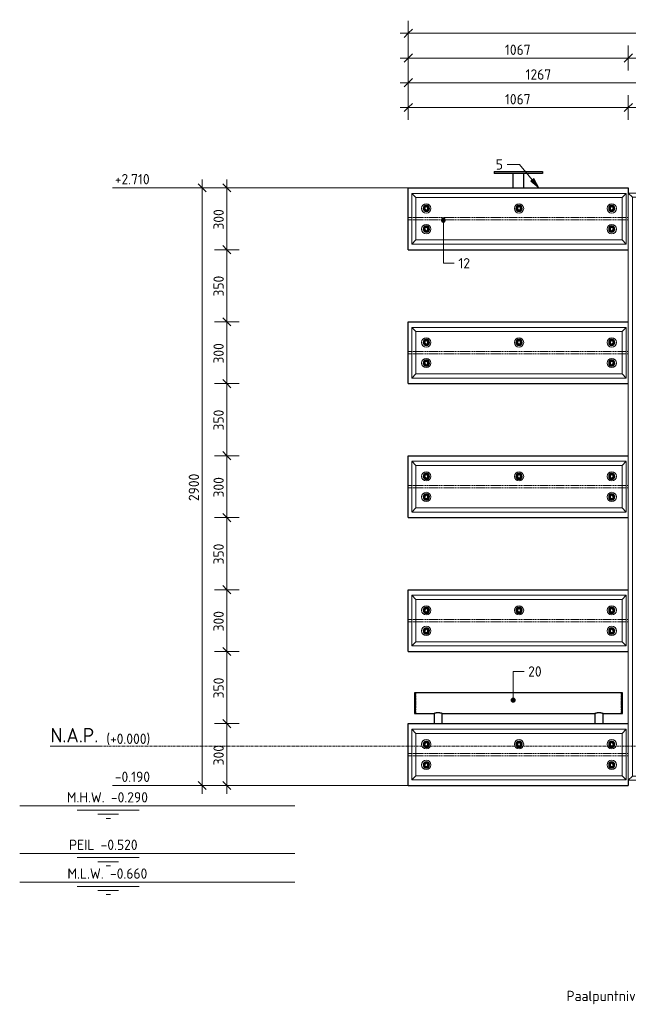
# Model space of a CAD drawing. Header units: millimetres. Extents: x -236694 to -141708, y -41476 to 103952.
# Tile 12 of 103: x -207435 to -204483, y -1252 to 3526. Entities that reach past the tile are written whole.
import ezdxf

# ---------------------------------------------------------------- set-up
doc = ezdxf.new("R2010")
doc.units = ezdxf.units.MM
doc.linetypes.add('Grid Line', pattern=[22.225, 12.7, -3.175, 3.175, -3.175])
doc.linetypes.add('XX-HIDDEN', pattern=[4, 2, -2])
for name, color, linetype, lineweight in [('N-CO-BC-BETONVORM-G', 50, 'Continuous', 25), ('N-CO-BC-BETONVORM-G-1', 50, 'XX-HIDDEN', 18), ('N-CO-BC-BETONVORM-GN', 10, 'XX-HIDDEN', 18), ('N-CO-KC-KUNSTSTOFVORM-G', 7, 'Continuous', 13), ('N-CO-SC-STAALVORM-G', 10, 'Continuous', 25), ('X-XX-AL-CONSTRUCTIELIJN-G-3', 7, 'Continuous', 18), ('X-XX-AL-M', 7, 'Continuous', 18), ('X-XX-AL-M-20', 7, 'Continuous', 18), ('X-XX-AL-T25-1', 250, 'Continuous', 13), ('X-XX-AL-T25-2', 7, 'Continuous', 13), ('X-XX-AL-VERWIJZING-G-1', 7, 'Grid Line', 18), ('X_XX_AL_VERWIJZING_G', 7, 'Continuous', 18), ('X_XX_AL_VERWIJZING_G-1', 7, 'Continuous', 25)]:
    doc.layers.add(name, color=color, linetype=linetype, lineweight=lineweight)
doc.styles.add('NLCS-ISO_1', font='NLCS-ISO.ttf', dxfattribs={"height": 50})
doc.styles.add('NLCS-ISO_2', font='NLCS-ISO.ttf', dxfattribs={"height": 70})
doc.dimstyles.new('2_5_NLCS_diagonal', dxfattribs={"dimscale": 304.8, "dimtxt": 50.137748, "dimasz": 0.131234, "dimexe": 0.19685, "dimexo": 0.0625, "dimgap": 0, "dimtad": 1, "dimdec": 0, "dimzin": 0, "dimdsep": 46, "dimtxsty": 'NLCS-ISO_1', "dimblk1": 'OBLIQUE', "dimblk2": 'OBLIQUE', "dimsah": 1, "dimcen": 0.09, "dimdle": 0.131234, "dimazin": 0, "dimtfac": 1, "dimtdec": 4, "dimtix": 1, "dimtmove": 0, "dimatfit": 3, "dimfxl": 0.19685, "dimfxlon": 1, "dimtvp": 1, "dimtolj": 1, "dimtzin": 0, "dimarcsym": 2})

# ---------------------------------------------------------------- blocks, each defined once
blk = doc.blocks.new('GM_Hakorit_2850 - GM_Hakorit_2850-3594086-Doorsnede 2 dubbel geleidewerk')
at = {"layer": 'N-CO-KC-KUNSTSTOFVORM-G'}
for p, q in [((212680.7, 2665), (212660.7, 2685)), ((212660.7, 2684.9), (212660.7, -164.9)), ((212660.8, 2685), (213060.6, 2685)), ((213060.7, 2685), (213040.7, 2665)), ((213060.7, 2684.9), (213060.7, -164.9)), ((213040.7, 2665), (212680.7, 2665)), ((212680.7, 2665), (212680.7, -145)), ((213040.7, 2665), (213040.7, -145)), ((212660.7, -165), (212680.7, -145)), ((213060.6, -165), (212660.8, -165)), ((212680.7, -145), (213040.7, -145)), ((213040.7, -145), (213060.7, -165))]:
    blk.add_line(p, q, dxfattribs=at)
for centre, start, end in [((212760.7, 2615), 90, 270), ((212760.7, 2615), 270, 90), ((212960.7, 2615), 90, 270), ((212960.7, 2615), 270, 90), ((212960.7, 2073), 90, 270), ((212960.7, 2073), 270, 90), ((212760.7, 1531), 90, 270), ((212760.7, 1531), 270, 90), ((212960.7, 989), 90, 270), ((212960.7, 989), 270, 90), ((212760.7, 447), 90, 270), ((212760.7, 447), 270, 90), ((212760.7, -95), 90, 270), ((212760.7, -95), 270, 90), ((212960.7, -95), 90, 270), ((212960.7, -95), 270, 90)]:
    blk.add_arc(centre, 22.5, start, end, dxfattribs=at)
blk = doc.blocks.new('GM_Hakorit_1120 - GM_Hakorit_1120-3596844-Doorsnede 2 dubbel geleidewerk')
at = {"layer": 'N-CO-KC-KUNSTSTOFVORM-G'}
for p, q in [((205527.9, 2683), (205547.9, 2663)), ((205527.9, 2437.1), (205527.9, 2682.9)), ((206567.9, 2683), (205528, 2683)), ((206547.9, 2663), (206567.9, 2683)), ((206567.9, 2682.9), (206567.9, 2437.1)), ((206547.9, 2663), (205547.9, 2663)), ((205547.9, 2663), (205547.9, 2457)), ((206547.9, 2457), (206547.9, 2663)), ((205547.9, 2457), (205527.9, 2437)), ((206567.9, 2437), (205528, 2437)), ((206547.9, 2457), (205547.9, 2457)), ((206567.9, 2437), (206547.9, 2457))]:
    blk.add_line(p, q, dxfattribs=at)
for centre, start, end in [((205597.9, 2610), 0, 180), ((206047.9, 2610), 360, 180), ((206497.9, 2610), 0, 180), ((205597.9, 2610), 180, 0), ((206047.9, 2610), 180, 360), ((206497.9, 2610), 180, 0), ((205597.9, 2510), 0, 180), ((206497.9, 2510), 0, 180), ((205597.9, 2510), 180, 0), ((206497.9, 2510), 180, 0)]:
    blk.add_arc(centre, 22.5, start, end, dxfattribs=at)
blk = doc.blocks.new('GM_Bouten_Moeren_Zeskant - M16-3610774-Doorsnede 2 dubbel geleidewerk')
at = {"layer": 'N-CO-SC-STAALVORM-G'}
for p, q in [((205597.9, 2623.9), (205585.9, 2616.9)), ((205585.9, 2616.9), (205585.9, 2603.1)), ((205585.9, 2603.1), (205597.9, 2596.1)), ((205609.9, 2616.9), (205597.9, 2623.9)), ((205597.9, 2596.1), (205609.9, 2603.1)), ((205609.9, 2603.1), (205609.9, 2616.9))]:
    blk.add_line(p, q, dxfattribs=at)
for radius, start, end in [(15, 0, 180), (15, 180, 0), (8, 0, 180), (8, 180, 0)]:
    blk.add_arc((205597.9, 2610), radius, start, end, dxfattribs=at)
blk = doc.blocks.new('GM_Haalbuis_1000 - GM_Haalbuis_1000-V18-Doorsnede 2 dubbel geleidewerk')
at = {"layer": 'N-CO-SC-STAALVORM-G'}
for p, q in [((207038.3, 260), (207033.3, 260)), ((207033.3, 260), (207033.3, 210)), ((207038.3, 260), (207038.3, 258.4)), ((208038.3, 260), (207038.3, 260)), ((207038.3, 257.4), (207038.3, 258.3)), ((207038.3, 257.4), (207038.3, 254.1)), ((207038.3, 251.7), (207038.3, 254.1)), ((207038.3, 251.7), (207038.3, 247)), ((207038.3, 243.6), (207038.3, 247)), ((207038.3, 243.6), (207038.3, 237.5)), ((208043.3, 260), (208038.3, 260)), ((208038.3, 258.4), (208038.3, 260)), ((208038.3, 258.3), (208038.3, 257.4)), ((208038.3, 254.1), (208038.3, 257.4)), ((208038.3, 254.1), (208038.3, 251.7)), ((208038.3, 247), (208038.3, 251.7)), ((208038.3, 247), (208038.3, 243.6)), ((208038.3, 237.5), (208038.3, 243.6)), ((208043.3, 210), (208043.3, 260)), ((207033.3, 210), (207033.3, 160)), ((207038.3, 233.5), (207038.3, 237.6)), ((207038.3, 233.6), (207038.3, 225.9)), ((207038.3, 222.1), (207038.3, 225.9)), ((207038.3, 222.1), (207038.3, 210)), ((207038.3, 210), (207038.3, 210.7)), ((207038.3, 210), (207038.3, 197.9)), ((207038.3, 194.1), (207038.3, 197.9)), ((207038.3, 194.1), (207038.3, 186.4)), ((208038.3, 237.6), (208038.3, 233.5)), ((208038.3, 225.9), (208038.3, 233.6)), ((208038.3, 225.9), (208038.3, 222.1)), ((208038.3, 210), (208038.3, 222.1)), ((208038.3, 210.7), (208038.3, 210)), ((208038.3, 197.9), (208038.3, 210)), ((208038.3, 197.9), (208038.3, 194.1)), ((208038.3, 186.4), (208038.3, 194.1)), ((208043.3, 160), (208043.3, 210)), ((207033.3, 160), (207038.3, 160)), ((207038.3, 182.4), (207038.3, 186.5)), ((207038.3, 182.5), (207038.3, 176.4)), ((207038.3, 173), (207038.3, 176.4)), ((207038.3, 173), (207038.3, 168.3)), ((207038.3, 165.9), (207038.3, 168.3)), ((207038.3, 165.9), (207038.3, 162.6)), ((207038.3, 161.7), (207038.3, 162.6)), ((207038.3, 161.6), (207038.3, 160)), ((207038.3, 160), (207129.6, 160)), ((207128.3, 160), (207128.3, 110)), ((207167, 160), (207909.6, 160)), ((207168.3, 110), (207168.3, 160)), ((207908.3, 160), (207908.3, 110)), ((207947, 160), (208038.3, 160)), ((207948.3, 110), (207948.3, 160)), ((208038.3, 186.5), (208038.3, 182.4)), ((208038.3, 176.4), (208038.3, 182.5)), ((208038.3, 176.4), (208038.3, 173)), ((208038.3, 168.3), (208038.3, 173)), ((208038.3, 168.3), (208038.3, 165.9)), ((208038.3, 162.6), (208038.3, 165.9)), ((208038.3, 162.6), (208038.3, 161.7)), ((208038.3, 160), (208038.3, 161.6)), ((208038.3, 160), (208043.3, 160))]:
    blk.add_line(p, q, dxfattribs=at)
for points, knots in [([(207128.3, 160), (207128.3, 160), (207128.5, 160.1), (207129, 160.3), (207129.5, 160.5), (207130.2, 160.7), (207131, 161), (207131.7, 161.3), (207132.4, 161.5), (207132.8, 161.6), (207133, 161.7)], [-0.9884455, -0.9884455, -0.9884455, -0.9884455, -0.9444444, -0.9166667, -0.8888889, -0.8611111, -0.8333333, -0.8055556, -0.7916667, -0.7777778, -0.7777778, -0.7777778, -0.7777778]), ([(207133, 161.7), (207133.2, 161.7), (207133.5, 161.9), (207134.3, 162.1), (207135.4, 162.4), (207136.5, 162.7), (207137.5, 162.9), (207138.2, 163.1), (207139, 163.2), (207140, 163.4), (207141.4, 163.7), (207143.1, 163.9), (207144.8, 164.1), (207146.5, 164.1), (207148.3, 164.2), (207150, 164.1), (207151.8, 164.1), (207153.5, 163.9), (207155.2, 163.7), (207156.5, 163.4), (207157.6, 163.2), (207158.3, 163.1), (207159.1, 162.9), (207160, 162.7), (207161.2, 162.4), (207162.2, 162.1), (207163, 161.9), (207163.4, 161.7), (207163.6, 161.7)], [-0.7777778, -0.7777778, -0.7777778, -0.7777778, -0.7638889, -0.75, -0.7222222, -0.6944444, -0.6805556, -0.6666667, -0.6527778, -0.6388889, -0.6111111, -0.5833333, -0.5555556, -0.5277778, -0.5, -0.4722222, -0.4444444, -0.4166667, -0.3888889, -0.3611111, -0.3472222, -0.3333333, -0.3194444, -0.3055556, -0.2777778, -0.25, -0.2361111, -0.2222222, -0.2222222, -0.2222222, -0.2222222]), ([(207163.6, 161.7), (207163.8, 161.6), (207164.1, 161.5), (207164.8, 161.3), (207165.6, 161), (207166.4, 160.7), (207167.1, 160.5), (207167.6, 160.3), (207168.1, 160.1), (207168.2, 160), (207168.3, 160)], [-0.2222222, -0.2222222, -0.2222222, -0.2222222, -0.2083333, -0.1944444, -0.1666667, -0.1388889, -0.1111111, -0.0833333, -0.0555556, -0.0115495, -0.0115495, -0.0115495, -0.0115495]), ([(207908.3, 160), (207908.3, 160), (207908.5, 160.1), (207909, 160.3), (207909.5, 160.5), (207910.2, 160.7), (207911, 161), (207911.7, 161.3), (207912.4, 161.5), (207912.8, 161.6), (207913, 161.7)], [-0.9884455, -0.9884455, -0.9884455, -0.9884455, -0.9444444, -0.9166667, -0.8888889, -0.8611111, -0.8333333, -0.8055556, -0.7916667, -0.7777778, -0.7777778, -0.7777778, -0.7777778]), ([(207913, 161.7), (207913.2, 161.7), (207913.5, 161.9), (207914.3, 162.1), (207915.4, 162.4), (207916.5, 162.7), (207917.5, 162.9), (207918.2, 163.1), (207919, 163.2), (207920, 163.4), (207921.4, 163.7), (207923.1, 163.9), (207924.8, 164.1), (207926.5, 164.1), (207928.3, 164.2), (207930, 164.1), (207931.8, 164.1), (207933.5, 163.9), (207935.2, 163.7), (207936.5, 163.4), (207937.6, 163.2), (207938.3, 163.1), (207939.1, 162.9), (207940, 162.7), (207941.2, 162.4), (207942.2, 162.1), (207943, 161.9), (207943.4, 161.7), (207943.6, 161.7)], [-0.7777778, -0.7777778, -0.7777778, -0.7777778, -0.7638889, -0.75, -0.7222222, -0.6944444, -0.6805556, -0.6666667, -0.6527778, -0.6388889, -0.6111111, -0.5833333, -0.5555556, -0.5277778, -0.5, -0.4722222, -0.4444444, -0.4166667, -0.3888889, -0.3611111, -0.3472222, -0.3333333, -0.3194444, -0.3055556, -0.2777778, -0.25, -0.2361111, -0.2222222, -0.2222222, -0.2222222, -0.2222222]), ([(207943.6, 161.7), (207943.8, 161.6), (207944.1, 161.5), (207944.8, 161.3), (207945.6, 161), (207946.4, 160.7), (207947.1, 160.5), (207947.6, 160.3), (207948.1, 160.1), (207948.2, 160), (207948.3, 160)], [-0.2222222, -0.2222222, -0.2222222, -0.2222222, -0.2083333, -0.1944444, -0.1666667, -0.1388889, -0.1111111, -0.0833333, -0.0555556, -0.0115495, -0.0115495, -0.0115495, -0.0115495])]:
    blk.add_open_spline(points, degree=3, knots=knots, dxfattribs=at)
blk = doc.blocks.new('GM_Bevestigingsplaat radardetector2 - GM_Bevestigingsplaat radardetector2-3839163-Doorsnede 2 dubbel geleidewerk')
at = {"layer": 'N-CO-SC-STAALVORM-G'}
for p, q in [((214173.6, 2790), (214408.6, 2790)), ((214173.6, 2790), (214173.6, 2780)), ((214408.6, 2780), (214173.6, 2780)), ((214266.1, 2710), (214266.1, 2780)), ((214316.1, 2780), (214316.1, 2710)), ((214408.6, 2790), (214408.6, 2780))]:
    blk.add_line(p, q, dxfattribs=at)
blk = doc.blocks.new('NLI_Balk_H - HEB300-3675481-Doorsnede 2 dubbel geleidewerk')
at = {"layer": 'N-CO-BC-BETONVORM-GN'}
for p, q in [((205510.7, 2565.5), (205527.9, 2565.5)), ((205510.7, 2554.5), (205527.9, 2554.5)), ((205528, 2565.5), (205547.9, 2565.5)), ((205528, 2554.5), (205547.9, 2554.5)), ((205548, 2565.5), (206547.9, 2565.5)), ((205548, 2554.5), (206547.9, 2554.5)), ((206548, 2565.5), (206567.9, 2565.5)), ((206548, 2554.5), (206567.9, 2554.5)), ((206567.9, 2565.5), (206577.9, 2565.5)), ((206567.9, 2554.5), (206577.9, 2554.5))]:
    blk.add_line(p, q, dxfattribs=at)
blk = doc.blocks.new('NLI_Balk_H - HEB300-V22-Doorsnede 2 dubbel geleidewerk')
at = {"layer": 'N-CO-BC-BETONVORM-GN'}
for p, q in [((205510.7, 1915.5), (205527.9, 1915.5)), ((205528, 1915.5), (205547.9, 1915.5)), ((205548, 1915.5), (206547.9, 1915.5)), ((206548, 1915.5), (206567.9, 1915.5)), ((206567.9, 1915.5), (206577.9, 1915.5)), ((205510.7, 1904.5), (205527.9, 1904.5)), ((205528, 1904.5), (205547.9, 1904.5)), ((205548, 1904.5), (206547.9, 1904.5)), ((206548, 1904.5), (206567.9, 1904.5)), ((206567.9, 1904.5), (206577.9, 1904.5))]:
    blk.add_line(p, q, dxfattribs=at)
blk = doc.blocks.new('Level - Name_Elevation-1473910-Doorsnede 2 dubbel geleidewerk')
at = {"layer": 'X_XX_AL_VERWIJZING_G'}
blk.add_line((204011.8, 0), (203772.8, 0), dxfattribs=at)
blk = doc.blocks.new('Spot Elevations - lijn-1760301-Doorsnede 2 dubbel geleidewerk')
at = {"layer": 'X-XX-AL-M'}
blk.add_line((204076.4, -190), (204276.4, -190), dxfattribs=at)
blk = doc.blocks.new('DIMBLOCK86-Doorsnede 2 dubbel geleidewerk')
at = {"layer": 'X-XX-AL-M-20'}
for p, q in [((-206549.8, 2710), (-206569.8, 2730)), ((-206549.8, -230), (-206549.8, 2750)), ((-206489.8, 2710), (-206609.8, 2710)), ((-206549.8, 2710), (-206529.8, 2690)), ((-206549.8, 2710), (-206489.8, 2710)), ((-206489.8, -190), (-206609.8, -190)), ((-206549.8, -190), (-206569.8, -170)), ((-206549.8, -190), (-206529.8, -210)), ((-206549.8, -190), (-206489.8, -190))]:
    blk.add_line(p, q, dxfattribs=at)
at = {"layer": 'X-XX-AL-M-20', "color": 0, "insert": (-206614.9, 1190), "char_height": 50, "width": 168.009, "attachment_point": 1, "rotation": 90, "line_spacing_factor": 1.135194, "style": 'NLCS-ISO_1'}
blk.add_mtext('2900', dxfattribs=at)
blk = doc.blocks.new('_Oblique')
at = {"color": 0, "linetype": 'ByBlock', "lineweight": -2}
blk.add_line((-0.5, -0.5), (0.5, 0.5), dxfattribs=at)
blk = doc.blocks.new('DIMBLOCK87-Doorsnede 2 dubbel geleidewerk')
at = {"layer": 'X-XX-AL-M-20'}
for p, q in [((-206369.8, 110), (-206489.8, 110)), ((-206429.8, 110), (-206449.8, 130)), ((-206429.8, -230), (-206429.8, 110)), ((-206429.8, 110), (-206409.8, 90)), ((-206429.8, 110), (-206369.8, 110)), ((-206369.8, -190), (-206489.8, -190)), ((-206429.8, -190), (-206449.8, -170)), ((-206429.8, -190), (-206409.8, -210)), ((-206429.8, -190), (-206369.8, -190))]:
    blk.add_line(p, q, dxfattribs=at)
at = {"layer": 'X-XX-AL-M-20', "color": 0, "insert": (-206494.9, -92.5), "char_height": 50, "width": 126.007, "attachment_point": 1, "rotation": 90, "line_spacing_factor": 1.135194, "style": 'NLCS-ISO_1'}
blk.add_mtext('300', dxfattribs=at)
blk = doc.blocks.new('DIMBLOCK88-Doorsnede 2 dubbel geleidewerk')
at = {"layer": 'X-XX-AL-M-20'}
for p, q in [((-206429.8, 460), (-206449.8, 480)), ((-206369.8, 460), (-206489.8, 460)), ((-206429.8, 110), (-206429.8, 460)), ((-206429.8, 460), (-206409.8, 440)), ((-206429.8, 460), (-206369.8, 460)), ((-206369.8, 110), (-206489.8, 110)), ((-206429.8, 110), (-206449.8, 130)), ((-206429.8, 110), (-206409.8, 90)), ((-206429.8, 110), (-206369.8, 110))]:
    blk.add_line(p, q, dxfattribs=at)
at = {"layer": 'X-XX-AL-M-20', "color": 0, "insert": (-206494.9, 232.5), "char_height": 50, "width": 126.007, "attachment_point": 1, "rotation": 90, "line_spacing_factor": 1.135194, "style": 'NLCS-ISO_1'}
blk.add_mtext('350', dxfattribs=at)
blk = doc.blocks.new('DIMBLOCK89-Doorsnede 2 dubbel geleidewerk')
at = {"layer": 'X-XX-AL-M-20'}
for p, q in [((-206429.8, 760), (-206449.8, 780)), ((-206369.8, 760), (-206489.8, 760)), ((-206429.8, 460), (-206429.8, 760)), ((-206429.8, 760), (-206409.8, 740)), ((-206429.8, 760), (-206369.8, 760)), ((-206429.8, 460), (-206449.8, 480)), ((-206369.8, 460), (-206489.8, 460)), ((-206429.8, 460), (-206409.8, 440)), ((-206429.8, 460), (-206369.8, 460))]:
    blk.add_line(p, q, dxfattribs=at)
at = {"layer": 'X-XX-AL-M-20', "color": 0, "insert": (-206494.9, 557.5), "char_height": 50, "width": 126.007, "attachment_point": 1, "rotation": 90, "line_spacing_factor": 1.135194, "style": 'NLCS-ISO_1'}
blk.add_mtext('300', dxfattribs=at)
blk = doc.blocks.new('DIMBLOCK90-Doorsnede 2 dubbel geleidewerk')
at = {"layer": 'X-XX-AL-M-20'}
for p, q in [((-206369.8, 1110), (-206489.8, 1110)), ((-206429.8, 1110), (-206449.8, 1130)), ((-206429.8, 760), (-206429.8, 1110)), ((-206429.8, 1110), (-206409.8, 1090)), ((-206429.8, 1110), (-206369.8, 1110)), ((-206429.8, 760), (-206449.8, 780)), ((-206369.8, 760), (-206489.8, 760)), ((-206429.8, 760), (-206409.8, 740)), ((-206429.8, 760), (-206369.8, 760))]:
    blk.add_line(p, q, dxfattribs=at)
at = {"layer": 'X-XX-AL-M-20', "color": 0, "insert": (-206494.9, 882.5), "char_height": 50, "width": 126.007, "attachment_point": 1, "rotation": 90, "line_spacing_factor": 1.135194, "style": 'NLCS-ISO_1'}
blk.add_mtext('350', dxfattribs=at)
blk = doc.blocks.new('DIMBLOCK91-Doorsnede 2 dubbel geleidewerk')
at = {"layer": 'X-XX-AL-M-20'}
for p, q in [((-206369.8, 1410), (-206489.8, 1410)), ((-206429.8, 1410), (-206449.8, 1430)), ((-206429.8, 1110), (-206429.8, 1410)), ((-206429.8, 1410), (-206409.8, 1390)), ((-206429.8, 1410), (-206369.8, 1410)), ((-206369.8, 1110), (-206489.8, 1110)), ((-206429.8, 1110), (-206449.8, 1130)), ((-206429.8, 1110), (-206409.8, 1090)), ((-206429.8, 1110), (-206369.8, 1110))]:
    blk.add_line(p, q, dxfattribs=at)
at = {"layer": 'X-XX-AL-M-20', "color": 0, "insert": (-206494.9, 1207.5), "char_height": 50, "width": 126.007, "attachment_point": 1, "rotation": 90, "line_spacing_factor": 1.135194, "style": 'NLCS-ISO_1'}
blk.add_mtext('300', dxfattribs=at)
blk = doc.blocks.new('DIMBLOCK92-Doorsnede 2 dubbel geleidewerk')
at = {"layer": 'X-XX-AL-M-20'}
for p, q in [((-206429.8, 1760), (-206449.8, 1780)), ((-206369.8, 1760), (-206489.8, 1760)), ((-206429.8, 1410), (-206429.8, 1760)), ((-206429.8, 1760), (-206409.8, 1740)), ((-206429.8, 1760), (-206369.8, 1760)), ((-206369.8, 1410), (-206489.8, 1410)), ((-206429.8, 1410), (-206449.8, 1430)), ((-206429.8, 1410), (-206409.8, 1390)), ((-206429.8, 1410), (-206369.8, 1410))]:
    blk.add_line(p, q, dxfattribs=at)
at = {"layer": 'X-XX-AL-M-20', "color": 0, "insert": (-206494.9, 1532.5), "char_height": 50, "width": 126.007, "attachment_point": 1, "rotation": 90, "line_spacing_factor": 1.135194, "style": 'NLCS-ISO_1'}
blk.add_mtext('350', dxfattribs=at)
blk = doc.blocks.new('DIMBLOCK93-Doorsnede 2 dubbel geleidewerk')
at = {"layer": 'X-XX-AL-M-20'}
for p, q in [((-206369.8, 2060), (-206489.8, 2060)), ((-206429.8, 2060), (-206449.8, 2080)), ((-206429.8, 1760), (-206429.8, 2060)), ((-206429.8, 2060), (-206409.8, 2040)), ((-206429.8, 2060), (-206369.8, 2060)), ((-206429.8, 1760), (-206449.8, 1780)), ((-206369.8, 1760), (-206489.8, 1760)), ((-206429.8, 1760), (-206409.8, 1740)), ((-206429.8, 1760), (-206369.8, 1760))]:
    blk.add_line(p, q, dxfattribs=at)
at = {"layer": 'X-XX-AL-M-20', "color": 0, "insert": (-206494.9, 1857.5), "char_height": 50, "width": 126.007, "attachment_point": 1, "rotation": 90, "line_spacing_factor": 1.135194, "style": 'NLCS-ISO_1'}
blk.add_mtext('300', dxfattribs=at)
blk = doc.blocks.new('DIMBLOCK94-Doorsnede 2 dubbel geleidewerk')
at = {"layer": 'X-XX-AL-M-20'}
for p, q in [((-206369.8, 2410), (-206489.8, 2410)), ((-206429.8, 2410), (-206449.8, 2430)), ((-206429.8, 2060), (-206429.8, 2410)), ((-206429.8, 2410), (-206409.8, 2390)), ((-206429.8, 2410), (-206369.8, 2410)), ((-206369.8, 2060), (-206489.8, 2060)), ((-206429.8, 2060), (-206449.8, 2080)), ((-206429.8, 2060), (-206409.8, 2040)), ((-206429.8, 2060), (-206369.8, 2060))]:
    blk.add_line(p, q, dxfattribs=at)
at = {"layer": 'X-XX-AL-M-20', "color": 0, "insert": (-206494.9, 2182.5), "char_height": 50, "width": 126.007, "attachment_point": 1, "rotation": 90, "line_spacing_factor": 1.135194, "style": 'NLCS-ISO_1'}
blk.add_mtext('350', dxfattribs=at)
blk = doc.blocks.new('DIMBLOCK95-Doorsnede 2 dubbel geleidewerk')
at = {"layer": 'X-XX-AL-M-20'}
for p, q in [((-206429.8, 2710), (-206449.8, 2730)), ((-206429.8, 2410), (-206429.8, 2750)), ((-206369.8, 2710), (-206489.8, 2710)), ((-206429.8, 2710), (-206409.8, 2690)), ((-206429.8, 2710), (-206369.8, 2710)), ((-206369.8, 2410), (-206489.8, 2410)), ((-206429.8, 2410), (-206449.8, 2430)), ((-206429.8, 2410), (-206409.8, 2390)), ((-206429.8, 2410), (-206369.8, 2410))]:
    blk.add_line(p, q, dxfattribs=at)
at = {"layer": 'X-XX-AL-M-20', "color": 0, "insert": (-206494.9, 2507.5), "char_height": 50, "width": 126.007, "attachment_point": 1, "rotation": 90, "line_spacing_factor": 1.135194, "style": 'NLCS-ISO_1'}
blk.add_mtext('300', dxfattribs=at)
blk = doc.blocks.new('DIMBLOCK96-Doorsnede 2 dubbel geleidewerk')
at = {"layer": 'X-XX-AL-M-20'}
for p, q in [((-205549.8, 3400), (-205549.8, 3520)), ((-195284.8, 3400), (-195284.8, 3520)), ((-195244.8, 3460), (-205589.8, 3460)), ((-205549.8, 3460), (-205569.8, 3440)), ((-205549.8, 3460), (-205529.8, 3480)), ((-205549.8, 3460), (-205549.8, 3400)), ((-195284.8, 3460), (-195304.8, 3440)), ((-195284.8, 3460), (-195264.8, 3480)), ((-195284.8, 3460), (-195284.8, 3400))]:
    blk.add_line(p, q, dxfattribs=at)
at = {"layer": 'X-XX-AL-M-20', "color": 0, "insert": (-200499.6, 3525.1), "char_height": 50, "width": 197.524, "attachment_point": 1, "line_spacing_factor": 1.135194, "style": 'NLCS-ISO_1'}
blk.add_mtext('10265', dxfattribs=at)
blk = doc.blocks.new('DIMBLOCK98-Doorsnede 2 dubbel geleidewerk')
at = {"layer": 'X-XX-AL-M-20'}
for p, q in [((-204482.6, 3280), (-204482.6, 3400)), ((-197999.8, 3280), (-197999.8, 3400)), ((-204482.6, 3340), (-204462.6, 3360)), ((-197999.8, 3340), (-197979.8, 3360)), ((-204482.6, 3340), (-204502.6, 3320)), ((-197999.8, 3340), (-204482.6, 3340)), ((-204482.6, 3340), (-204482.6, 3280)), ((-197999.8, 3340), (-198019.8, 3320)), ((-197999.8, 3340), (-197999.8, 3280))]:
    blk.add_line(p, q, dxfattribs=at)
at = {"layer": 'X-XX-AL-M-20', "color": 0, "insert": (-201313.5, 3405.1), "char_height": 50, "width": 173.685, "attachment_point": 1, "line_spacing_factor": 1.135194, "style": 'NLCS-ISO_1'}
blk.add_mtext('6483', dxfattribs=at)
blk = doc.blocks.new('DIMBLOCK99-Doorsnede 2 dubbel geleidewerk')
at = {"layer": 'X-XX-AL-M-20'}
for p, q in [((-205549.8, 3280), (-205549.8, 3400)), ((-204482.6, 3280), (-204482.6, 3400)), ((-205549.8, 3340), (-205529.8, 3360)), ((-204482.6, 3340), (-204462.6, 3360)), ((-204482.6, 3340), (-205589.8, 3340)), ((-205549.8, 3340), (-205569.8, 3320)), ((-205549.8, 3340), (-205549.8, 3280)), ((-204482.6, 3340), (-204502.6, 3320)), ((-204482.6, 3340), (-204482.6, 3280))]:
    blk.add_line(p, q, dxfattribs=at)
at = {"layer": 'X-XX-AL-M-20', "color": 0, "insert": (-205081, 3405.1), "char_height": 50, "width": 155.522, "attachment_point": 1, "line_spacing_factor": 1.135194, "style": 'NLCS-ISO_1'}
blk.add_mtext('1067', dxfattribs=at)
blk = doc.blocks.new('DIMBLOCK104-Doorsnede 2 dubbel geleidewerk')
at = {"layer": 'X-XX-AL-M-20'}
for p, q in [((-205549.8, 3160), (-205549.8, 3280)), ((-204282.6, 3160), (-204282.6, 3280)), ((-204282.6, 3220), (-205589.8, 3220)), ((-205549.8, 3220), (-205569.8, 3200)), ((-205549.8, 3220), (-205529.8, 3240)), ((-205549.8, 3220), (-205549.8, 3160)), ((-204282.6, 3220), (-204302.6, 3200)), ((-204282.6, 3220), (-204262.6, 3240)), ((-204282.6, 3220), (-204282.6, 3160))]:
    blk.add_line(p, q, dxfattribs=at)
at = {"layer": 'X-XX-AL-M-20', "color": 0, "insert": (-204981, 3285.1), "char_height": 50, "width": 155.522, "attachment_point": 1, "line_spacing_factor": 1.135194, "style": 'NLCS-ISO_1'}
blk.add_mtext('1267', dxfattribs=at)
blk = doc.blocks.new('DIMBLOCK112-Doorsnede 2 dubbel geleidewerk')
at = {"layer": 'X-XX-AL-M-20'}
for p, q in [((-204482.6, 3040), (-204482.6, 3160)), ((-204082.6, 3040), (-204082.6, 3160)), ((-204482.6, 3100), (-204462.6, 3120)), ((-204082.6, 3100), (-204062.6, 3120)), ((-204482.6, 3100), (-204502.6, 3080)), ((-204082.6, 3100), (-204482.6, 3100)), ((-204482.6, 3100), (-204482.6, 3040)), ((-204082.6, 3100), (-204102.6, 3080)), ((-204082.6, 3100), (-204082.6, 3040))]:
    blk.add_line(p, q, dxfattribs=at)
at = {"layer": 'X-XX-AL-M-20', "color": 0, "insert": (-204337.4, 3165.1), "char_height": 50, "width": 131.683, "attachment_point": 1, "line_spacing_factor": 1.135194, "style": 'NLCS-ISO_1'}
blk.add_mtext('400', dxfattribs=at)
blk = doc.blocks.new('DIMBLOCK113-Doorsnede 2 dubbel geleidewerk')
at = {"layer": 'X-XX-AL-M-20'}
for p, q in [((-205549.8, 3040), (-205549.8, 3160)), ((-204482.6, 3040), (-204482.6, 3160)), ((-205549.8, 3100), (-205529.8, 3120)), ((-204482.6, 3100), (-204462.6, 3120)), ((-204482.6, 3100), (-205589.8, 3100)), ((-205549.8, 3100), (-205569.8, 3080)), ((-205549.8, 3100), (-205549.8, 3040)), ((-204482.6, 3100), (-204502.6, 3080)), ((-204482.6, 3100), (-204482.6, 3040))]:
    blk.add_line(p, q, dxfattribs=at)
at = {"layer": 'X-XX-AL-M-20', "color": 0, "insert": (-205081, 3165.1), "char_height": 50, "width": 155.522, "attachment_point": 1, "line_spacing_factor": 1.135194, "style": 'NLCS-ISO_1'}
blk.add_mtext('1067', dxfattribs=at)
blk = doc.blocks.new('Spot Elevations - waterstand-121696-Doorsnede 2 dubbel geleidewerk')
at = {"layer": 'X-XX-AL-M'}
for p, q in [((203625.7, -289.5), (203825.7, -289.5)), ((203825.7, -289.5), (204286.1, -289.5)), ((203904.9, -309.5), (204204.9, -309.5)), ((204004.9, -329.5), (204104.9, -329.5)), ((204045.7, -349.5), (204065.7, -349.5))]:
    blk.add_line(p, q, dxfattribs=at)

msp = doc.modelspace()

# ---------------------------------------------------------------- hatches: boundary and pattern name
at = {"layer": 'X-XX-AL-T25-1'}
msp.add_hatch(color=256, dxfattribs=at).paths.add_polyline_path([(-204916.2, 2710), (-204940.3, 2754.9), (-204955.7, 2742.2)], flags=0)
h = msp.add_hatch(color=256, dxfattribs=at)
edge = h.paths.add_edge_path(flags=0)
edge.add_arc((-205379.6, 2553.1), 10, 0, 360)
h = msp.add_hatch(color=256, dxfattribs=at)
edge = h.paths.add_edge_path(flags=0)
edge.add_arc((-205041.2, 223.8), 10, 0, 360)

# ---------------------------------------------------------------- linework, layer by layer
at = {"layer": 'N-CO-SC-STAALVORM-G'}
for p, q in [((-205549.8, 2410), (-205549.8, 2710)), ((-205549.8, 2710), (-204482.6, 2710)), ((-204482.6, 2710), (-204482.6, 2685)), ((-205549.8, 2410), (-204482.6, 2410)), ((-205549.8, 1760), (-205549.8, 2060)), ((-205549.8, 2060), (-204482.6, 2060)), ((-205549.8, 1760), (-204482.6, 1760)), ((-205549.8, 1110), (-205549.8, 1410)), ((-205549.8, 1410), (-204482.6, 1410)), ((-205549.8, 1110), (-204482.6, 1110)), ((-205549.8, 460), (-205549.8, 760)), ((-205549.8, 760), (-204482.6, 760)), ((-205549.8, 460), (-204482.6, 460)), ((-205549.8, -190), (-205549.8, 110)), ((-205549.8, 110), (-204482.6, 110)), ((-205549.8, -190), (-204482.6, -190)), ((-204482.6, -165), (-204482.6, -190))]:
    msp.add_line(p, q, dxfattribs=at)
at = {"layer": 'X-XX-AL-CONSTRUCTIELIJN-G-3'}
for p, q in [((-206100.1, -289.5), (-206506.9, -289.5)), ((-206100.1, -520), (-206506.9, -520)), ((-206100.1, -659.5), (-206506.9, -659.5))]:
    msp.add_line(p, q, dxfattribs=at)
at = {"layer": 'X-XX-AL-M'}
for p, q in [((-205628.6, 2710), (-206784, 2710)), ((-205549.8, 2710), (-205628.6, 2710)), ((-205699.9, -190), (-206784.1, -190)), ((-205549.8, -190), (-205699.9, -190)), ((-206832.2, -289.5), (-207234.8, -289.5)), ((-206276.5, -289.5), (-206832.2, -289.5)), ((-206832.2, -520), (-207234.8, -520)), ((-206276.5, -520), (-206832.2, -520)), ((-206832.2, -659.5), (-207234.8, -659.5)), ((-206276.5, -659.5), (-206832.2, -659.5))]:
    msp.add_line(p, q, dxfattribs=at)
at = {"layer": 'X-XX-AL-T25-1'}
for p, q in [((-205068.1, 2823.7), (-205069.5, 2823.7)), ((-205009.9, 2823.7), (-205068.1, 2823.7)), ((-204916.2, 2710), (-205009.9, 2823.7)), ((-204940.3, 2754.9), (-204955.7, 2742.2)), ((-204955.7, 2742.2), (-204916.2, 2710)), ((-204916.2, 2710), (-204940.3, 2754.9)), ((-205379.6, 2553.1), (-205379.6, 2344)), ((-205379.6, 2344), (-205326.7, 2344)), ((-205041.2, 363.3), (-204988.3, 363.3)), ((-205041.2, 223.8), (-205041.2, 363.3))]:
    msp.add_line(p, q, dxfattribs=at)
for centre in [(-205379.6, 2553.1), (-205041.2, 223.8)]:
    msp.add_circle(centre, 10, dxfattribs=at)
at = {"layer": 'X-XX-AL-VERWIJZING-G-1'}
msp.add_line((-207048.7, 0), (-194071.3, 0), dxfattribs=at)

# ---------------------------------------------------------------- block references
at = {"layer": 'N-CO-BC-BETONVORM-G'}
for name, p in [('GM_Bevestigingsplaat radardetector2 - GM_Bevestigingsplaat radardetector2-3839163-Doorsnede 2 dubbel geleidewerk', (-419307.3, 0)), ('GM_Hakorit_1120 - GM_Hakorit_1120-3596844-Doorsnede 2 dubbel geleidewerk', (-411060.5, 0)), ('GM_Hakorit_2850 - GM_Hakorit_2850-3594086-Doorsnede 2 dubbel geleidewerk', (-417143.3, 0)), ('GM_Bouten_Moeren_Zeskant - M16-3610774-Doorsnede 2 dubbel geleidewerk', (-411060.5, 0)), ('GM_Bouten_Moeren_Zeskant - M16-3610774-Doorsnede 2 dubbel geleidewerk', (-410610.5, 0)), ('GM_Bouten_Moeren_Zeskant - M16-3610774-Doorsnede 2 dubbel geleidewerk', (-410160.5, 0)), ('GM_Bouten_Moeren_Zeskant - M16-3610774-Doorsnede 2 dubbel geleidewerk', (-411060.5, -100)), ('GM_Bouten_Moeren_Zeskant - M16-3610774-Doorsnede 2 dubbel geleidewerk', (-410160.5, -100)), ('GM_Hakorit_1120 - GM_Hakorit_1120-3596844-Doorsnede 2 dubbel geleidewerk', (-411060.5, -650)), ('GM_Bouten_Moeren_Zeskant - M16-3610774-Doorsnede 2 dubbel geleidewerk', (-411060.5, -650)), ('GM_Bouten_Moeren_Zeskant - M16-3610774-Doorsnede 2 dubbel geleidewerk', (-410610.5, -650)), ('GM_Bouten_Moeren_Zeskant - M16-3610774-Doorsnede 2 dubbel geleidewerk', (-410160.5, -650)), ('GM_Bouten_Moeren_Zeskant - M16-3610774-Doorsnede 2 dubbel geleidewerk', (-411060.5, -750)), ('GM_Bouten_Moeren_Zeskant - M16-3610774-Doorsnede 2 dubbel geleidewerk', (-410160.5, -750)), ('GM_Hakorit_1120 - GM_Hakorit_1120-3596844-Doorsnede 2 dubbel geleidewerk', (-411060.5, -1300)), ('GM_Bouten_Moeren_Zeskant - M16-3610774-Doorsnede 2 dubbel geleidewerk', (-411060.5, -1300)), ('GM_Bouten_Moeren_Zeskant - M16-3610774-Doorsnede 2 dubbel geleidewerk', (-410610.5, -1300)), ('GM_Bouten_Moeren_Zeskant - M16-3610774-Doorsnede 2 dubbel geleidewerk', (-410160.5, -1300)), ('GM_Bouten_Moeren_Zeskant - M16-3610774-Doorsnede 2 dubbel geleidewerk', (-411060.5, -1400)), ('GM_Bouten_Moeren_Zeskant - M16-3610774-Doorsnede 2 dubbel geleidewerk', (-410160.5, -1400)), ('GM_Hakorit_1120 - GM_Hakorit_1120-3596844-Doorsnede 2 dubbel geleidewerk', (-411060.5, -1950)), ('GM_Bouten_Moeren_Zeskant - M16-3610774-Doorsnede 2 dubbel geleidewerk', (-411060.5, -1950)), ('GM_Bouten_Moeren_Zeskant - M16-3610774-Doorsnede 2 dubbel geleidewerk', (-410610.5, -1950)), ('GM_Bouten_Moeren_Zeskant - M16-3610774-Doorsnede 2 dubbel geleidewerk', (-410160.5, -1950)), ('GM_Bouten_Moeren_Zeskant - M16-3610774-Doorsnede 2 dubbel geleidewerk', (-411060.5, -2050)), ('GM_Bouten_Moeren_Zeskant - M16-3610774-Doorsnede 2 dubbel geleidewerk', (-410160.5, -2050)), ('GM_Haalbuis_1000 - GM_Haalbuis_1000-V18-Doorsnede 2 dubbel geleidewerk', (-412553.3, 0)), ('GM_Hakorit_1120 - GM_Hakorit_1120-3596844-Doorsnede 2 dubbel geleidewerk', (-411060.5, -2600)), ('GM_Bouten_Moeren_Zeskant - M16-3610774-Doorsnede 2 dubbel geleidewerk', (-411060.5, -2600)), ('GM_Bouten_Moeren_Zeskant - M16-3610774-Doorsnede 2 dubbel geleidewerk', (-410610.5, -2600)), ('GM_Bouten_Moeren_Zeskant - M16-3610774-Doorsnede 2 dubbel geleidewerk', (-410160.5, -2600)), ('GM_Bouten_Moeren_Zeskant - M16-3610774-Doorsnede 2 dubbel geleidewerk', (-411060.5, -2700)), ('GM_Bouten_Moeren_Zeskant - M16-3610774-Doorsnede 2 dubbel geleidewerk', (-410160.5, -2700))]:
    msp.add_blockref(name, p, dxfattribs=at)
at = {"layer": 'N-CO-BC-BETONVORM-G-1'}
for name, p in [('NLI_Balk_H - HEB300-3675481-Doorsnede 2 dubbel geleidewerk', (-411060.5, 0)), ('NLI_Balk_H - HEB300-V22-Doorsnede 2 dubbel geleidewerk', (-411060.5, 0)), ('NLI_Balk_H - HEB300-V22-Doorsnede 2 dubbel geleidewerk', (-411060.5, -650)), ('NLI_Balk_H - HEB300-V22-Doorsnede 2 dubbel geleidewerk', (-411060.5, -1300)), ('NLI_Balk_H - HEB300-V22-Doorsnede 2 dubbel geleidewerk', (-411060.5, -1950))]:
    msp.add_blockref(name, p, dxfattribs=at)
at = {"layer": 'X-XX-AL-M'}
for name, p in [('Spot Elevations - lijn-1760301-Doorsnede 2 dubbel geleidewerk', (-411060.3, 2900)), ('Spot Elevations - lijn-1760301-Doorsnede 2 dubbel geleidewerk', (-411060.5, 0)), ('Spot Elevations - waterstand-121696-Doorsnede 2 dubbel geleidewerk', (-411060.5, 0)), ('Spot Elevations - waterstand-121696-Doorsnede 2 dubbel geleidewerk', (-411060.5, -230.5)), ('Spot Elevations - waterstand-121696-Doorsnede 2 dubbel geleidewerk', (-411060.5, -370))]:
    msp.add_blockref(name, p, dxfattribs=at)
at = {"layer": 'X_XX_AL_VERWIJZING_G'}
msp.add_blockref('Level - Name_Elevation-1473910-Doorsnede 2 dubbel geleidewerk', (-411060.5, 0), dxfattribs=at)

# ---------------------------------------------------------------- texts
at = {"layer": 'X-XX-AL-M', "char_height": 50, "attachment_point": 1, "line_spacing_factor": 1.135194, "style": 'NLCS-ISO_1'}
for s, insert, width in [('+2.710', (-206973.5, 2777.1), 214.781), ('-0.190', (-206973.4, -122.9), 214.18), ('M.H.W. -0.290', (-207205.8, -222.4), 482.506), ('PEIL -0.520', (-207195.7, -452.9), 410.311), ('M.L.W. -0.660', (-207203.3, -592.4), 476.49)]:
    msp.add_mtext(s, dxfattribs=dict(at, insert=insert, width=width))
at = {"layer": 'X-XX-AL-T25-2', "char_height": 50, "attachment_point": 1, "style": 'NLCS-ISO_1'}
for s, insert, width in [('5', (-205125.3, 2848.7), 43.291), ('12', (-205306.7, 2369), 73.755), ('20', (-204968.3, 388.3), 86.582), ('Paalpuntniveau = -18.000', (-204782.5, -1186.3), 941.181)]:
    msp.add_mtext(s, dxfattribs=dict(at, insert=insert, width=width))
at = {"layer": 'X_XX_AL_VERWIJZING_G-1', "attachment_point": 1}
for s, insert, char_height, width, style in [('N.A.P.', (-207285.1, 89), 70, 291.814, 'NLCS-ISO_2'), ('(+0.000)', (-207014.5, 61.6), 50, 282.194, 'NLCS-ISO_1')]:
    msp.add_mtext(s, dxfattribs=dict(at, insert=insert, char_height=char_height, width=width, style=style))

# ---------------------------------------------------------------- dimensions: what is measured, and where the dimension line sits
at = {"layer": 'X-XX-AL-M'}
for base, p1, p2, override, picture, middle in [((-205549.8, 3460), (-195284.8, 3400), (-205549.8, 3400), {"dimpost": '<>', "dimfxl": 10265.006614}, 'DIMBLOCK96-Doorsnede 2 dubbel geleidewerk', (-200417.3, 3485)), ((-205549.8, 3340), (-204482.6, 3280), (-205549.8, 3280), {"dimpost": '<>', "dimfxl": 1067.242194}, 'DIMBLOCK99-Doorsnede 2 dubbel geleidewerk', (-205016.2, 3365)), ((-204482.6, 3340), (-197999.8, 3280), (-204482.6, 3280), {"dimpost": '<>', "dimfxl": 6482.76253}, 'DIMBLOCK98-Doorsnede 2 dubbel geleidewerk', (-201241.2, 3365)), ((-205549.8, 3220), (-204282.6, 3160), (-205549.8, 3160), {"dimpost": '<>', "dimfxl": 1267.242194}, 'DIMBLOCK104-Doorsnede 2 dubbel geleidewerk', (-204916.2, 3245)), ((-205549.8, 3100), (-204482.6, 3040), (-205549.8, 3040), {"dimpost": '<>', "dimfxl": 1067.242194}, 'DIMBLOCK113-Doorsnede 2 dubbel geleidewerk', (-205016.2, 3125)), ((-204482.6, 3100), (-204082.6, 3040), (-204482.6, 3040), {"dimpost": '<>', "dimfxl": 400}, 'DIMBLOCK112-Doorsnede 2 dubbel geleidewerk', (-204282.6, 3125))]:
    dim = msp.add_linear_dim(base=base, p1=p1, p2=p2, dimstyle='2_5_NLCS_diagonal', override=override, dxfattribs=at)
    dim.commit()
    dim.dimension.update_dxf_attribs({"geometry": picture, "text_midpoint": middle})
for base, p1, p2, override, picture, middle in [((-206549.8, 2710), (-206489.8, -190), (-206489.8, 2710), {"dimpost": '<>', "dimfxl": 2900}, 'DIMBLOCK86-Doorsnede 2 dubbel geleidewerk', (-206574.8, 1260)), ((-206429.8, 2710), (-206369.8, 2410), (-206369.8, 2710), {"dimpost": '<>', "dimfxl": 300}, 'DIMBLOCK95-Doorsnede 2 dubbel geleidewerk', (-206454.8, 2560)), ((-206429.8, 2410), (-206369.8, 2060), (-206369.8, 2410), {"dimpost": '<>', "dimfxl": 350}, 'DIMBLOCK94-Doorsnede 2 dubbel geleidewerk', (-206454.8, 2235)), ((-206429.8, 2060), (-206369.8, 1760), (-206369.8, 2060), {"dimpost": '<>', "dimfxl": 300}, 'DIMBLOCK93-Doorsnede 2 dubbel geleidewerk', (-206454.8, 1910)), ((-206429.8, 1760), (-206369.8, 1410), (-206369.8, 1760), {"dimpost": '<>', "dimfxl": 350}, 'DIMBLOCK92-Doorsnede 2 dubbel geleidewerk', (-206454.8, 1585)), ((-206429.8, 1410), (-206369.8, 1110), (-206369.8, 1410), {"dimpost": '<>', "dimfxl": 300}, 'DIMBLOCK91-Doorsnede 2 dubbel geleidewerk', (-206454.8, 1260)), ((-206429.8, 1110), (-206369.8, 760), (-206369.8, 1110), {"dimpost": '<>', "dimfxl": 350}, 'DIMBLOCK90-Doorsnede 2 dubbel geleidewerk', (-206454.8, 935)), ((-206429.8, 760), (-206369.8, 460), (-206369.8, 760), {"dimpost": '<>', "dimfxl": 300}, 'DIMBLOCK89-Doorsnede 2 dubbel geleidewerk', (-206454.8, 610)), ((-206429.8, 460), (-206369.8, 110), (-206369.8, 460), {"dimpost": '<>', "dimfxl": 350}, 'DIMBLOCK88-Doorsnede 2 dubbel geleidewerk', (-206454.8, 285)), ((-206429.8, 110), (-206369.8, -190), (-206369.8, 110), {"dimpost": '<>', "dimfxl": 300}, 'DIMBLOCK87-Doorsnede 2 dubbel geleidewerk', (-206454.8, -40))]:
    dim = msp.add_linear_dim(base=base, p1=p1, p2=p2, angle=90, dimstyle='2_5_NLCS_diagonal', override=override, dxfattribs=at)
    dim.commit()
    dim.dimension.update_dxf_attribs({"geometry": picture, "text_midpoint": middle})

doc.saveas('drawing.dxf')
